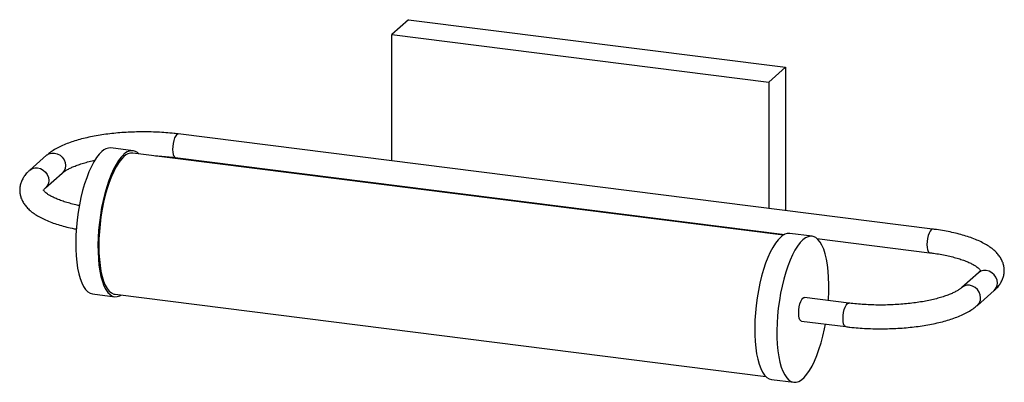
# Paper-space layout '_Dimétrica' of a CAD drawing. Header units: inches. Extents: x -5.9 to 10.5, y -2.1 to 3.9.
import ezdxf

# ---------------------------------------------------------------- set-up
doc = ezdxf.new("R2010")
doc.units = ezdxf.units.IN
doc.header["$MEASUREMENT"] = 0

psp = doc.layouts.new('_Dimétrica')

# ---------------------------------------------------------------- linework, layer by layer
at = {"color": 7, "linetype": 'Continuous', "lineweight": 25}
for p, q in [((0.598, 3.903), (0.32, 3.658)), ((0.598, 3.903), (6.856, 3.115)), ((0.32, 3.658), (6.578, 2.869)), ((0.32, 1.561), (0.32, 3.658)), ((6.856, 3.115), (6.578, 2.869)), ((6.856, 3.115), (6.856, 0.738)), ((6.578, 2.869), (6.578, 0.773)), ((9.298, 0.43), (-3.224, 2.008)), ((-5.408, 1.654), (-5.687, 1.409)), ((-3.972, 1.731), (-4.34, 1.777)), ((6.822, 0.331), (-3.977, 1.691)), ((-3.273, 1.617), (6.844, 0.342)), ((-5.426, 1.114), (-5.148, 1.359)), ((0.32, 1.15), (0.32, 1.164)), ((6.578, 0.376), (6.578, 0.362)), ((7.297, 0.311), (6.929, 0.357)), ((7.376, 0.275), (9.248, 0.039)), ((10.059, -0.294), (9.781, -0.54)), ((-4.645, -0.645), (-4.277, -0.691)), ((-4.272, -0.652), (6.527, -2.013)), ((10.041, -0.835), (10.32, -0.59)), ((7.906, -0.798), (7.169, -0.705)), ((7.12, -1.095), (7.856, -1.188)), ((6.624, -2.065), (6.992, -2.111))]:
    psp.add_line(p, q, dxfattribs=at)
at = {"color": 7, "linetype": 'Continuous', "lineweight": 25, "flags": 128}
for points in [[(-3.224, 2.008), (-3.23, 2.007), (-3.248, 1.998), (-3.266, 1.976), (-3.283, 1.942), (-3.298, 1.9), (-3.309, 1.852), (-3.316, 1.801), (-3.318, 1.751), (-3.316, 1.705), (-3.309, 1.666), (-3.298, 1.638), (-3.283, 1.621), (-3.273, 1.617)], [(-5.408, 1.654), (-5.37, 1.679), (-5.326, 1.692), (-5.278, 1.692), (-5.231, 1.68), (-5.186, 1.656), (-5.148, 1.622), (-5.119, 1.579), (-5.1, 1.532), (-5.094, 1.484), (-5.1, 1.436), (-5.119, 1.394), (-5.148, 1.359), (-5.148, 1.359)], [(-4.493, 1.717), (-4.537, 1.672), (-4.581, 1.615), (-4.624, 1.546), (-4.666, 1.468), (-4.705, 1.38), (-4.743, 1.283), (-4.778, 1.179), (-4.81, 1.068), (-4.838, 0.952), (-4.863, 0.832), (-4.884, 0.709), (-4.9, 0.585), (-4.913, 0.46), (-4.921, 0.336), (-4.924, 0.215), (-4.923, 0.098), (-4.917, -0.015), (-4.907, -0.121), (-4.893, -0.22), (-4.874, -0.311), (-4.851, -0.392), (-4.824, -0.463), (-4.794, -0.524), (-4.761, -0.572), (-4.725, -0.609), (-4.686, -0.633), (-4.645, -0.645)], [(-4.125, 1.67), (-4.169, 1.625), (-4.213, 1.568), (-4.256, 1.5), (-4.297, 1.422), (-4.337, 1.334), (-4.375, 1.237), (-4.41, 1.133), (-4.441, 1.022), (-4.47, 0.906), (-4.495, 0.786), (-4.515, 0.663), (-4.532, 0.538), (-4.545, 0.414), (-4.553, 0.29), (-4.556, 0.169), (-4.555, 0.051), (-4.549, -0.061), (-4.539, -0.167), (-4.524, -0.266), (-4.506, -0.357), (-4.483, -0.438), (-4.456, -0.51), (-4.426, -0.57), (-4.392, -0.619), (-4.356, -0.655), (-4.318, -0.68), (-4.277, -0.691), (-4.235, -0.69), (-4.191, -0.676), (-4.171, -0.665)], [(-4.125, 1.633), (-4.168, 1.589), (-4.211, 1.532), (-4.254, 1.465), (-4.295, 1.387), (-4.333, 1.3), (-4.37, 1.204), (-4.404, 1.101), (-4.435, 0.991), (-4.462, 0.876), (-4.486, 0.758), (-4.506, 0.636), (-4.522, 0.514), (-4.533, 0.391), (-4.54, 0.27), (-4.542, 0.151), (-4.54, 0.037), (-4.533, -0.072), (-4.522, -0.175), (-4.506, -0.27), (-4.486, -0.356), (-4.462, -0.433), (-4.435, -0.499), (-4.404, -0.554), (-4.37, -0.598), (-4.333, -0.629), (-4.295, -0.647), (-4.272, -0.652)], [(-5.687, 1.408), (-5.687, 1.409), (-5.649, 1.434), (-5.604, 1.447), (-5.557, 1.447), (-5.509, 1.435), (-5.464, 1.41), (-5.426, 1.376), (-5.397, 1.334), (-5.379, 1.287), (-5.372, 1.238), (-5.379, 1.191), (-5.397, 1.148), (-5.426, 1.114)], [(9.298, 0.43), (9.291, 0.43), (9.273, 0.42), (9.255, 0.398), (9.238, 0.365), (9.224, 0.322), (9.213, 0.274), (9.206, 0.223), (9.203, 0.173), (9.206, 0.127), (9.213, 0.089), (9.224, 0.06), (9.238, 0.043), (9.248, 0.039)], [(6.776, 0.297), (6.732, 0.252), (6.688, 0.195), (6.645, 0.127), (6.603, 0.048), (6.564, -0.04), (6.526, -0.136), (6.491, -0.241), (6.46, -0.351), (6.431, -0.467), (6.406, -0.588), (6.385, -0.711), (6.369, -0.835), (6.356, -0.96), (6.348, -1.083), (6.345, -1.205), (6.346, -1.322), (6.352, -1.434), (6.362, -1.541), (6.377, -1.64), (6.395, -1.73), (6.418, -1.812), (6.445, -1.883), (6.475, -1.943), (6.508, -1.992), (6.545, -2.029), (6.583, -2.053), (6.624, -2.065)], [(7.145, 0.251), (7.1, 0.205), (7.056, 0.148), (7.013, 0.08), (6.972, 0.002), (6.932, -0.086), (6.894, -0.183), (6.86, -0.287), (6.828, -0.398), (6.799, -0.514), (6.775, -0.634), (6.754, -0.757), (6.737, -0.882), (6.725, -1.006), (6.717, -1.13), (6.713, -1.251), (6.714, -1.368), (6.72, -1.481), (6.73, -1.587), (6.745, -1.686), (6.764, -1.777), (6.786, -1.858), (6.813, -1.929), (6.843, -1.99), (6.877, -2.039), (6.913, -2.075), (6.952, -2.1), (6.992, -2.111), (7.035, -2.11), (7.078, -2.096), (7.122, -2.069), (7.167, -2.03), (7.211, -1.979), (7.254, -1.916), (7.297, -1.843), (7.337, -1.759), (7.376, -1.667), (7.412, -1.566), (7.446, -1.459), (7.476, -1.345), (7.503, -1.227), (7.518, -1.146)], [(7.567, -0.755), (7.569, -0.732), (7.575, -0.61), (7.576, -0.49), (7.572, -0.375), (7.564, -0.265), (7.552, -0.163), (7.535, -0.068), (7.514, 0.018), (7.49, 0.095), (7.461, 0.161), (7.429, 0.215), (7.395, 0.258), (7.357, 0.289), (7.317, 0.307), (7.276, 0.312), (7.233, 0.304), (7.189, 0.284), (7.145, 0.251)], [(10.373, -0.465), (10.367, -0.416), (10.349, -0.369), (10.32, -0.327), (10.281, -0.293), (10.237, -0.269), (10.189, -0.256), (10.142, -0.257), (10.097, -0.27), (10.059, -0.294)], [(10.095, -0.711), (10.089, -0.662), (10.07, -0.615), (10.041, -0.573), (10.003, -0.538), (9.959, -0.514), (9.911, -0.502), (9.863, -0.502), (9.819, -0.515), (9.781, -0.539)], [(7.075, -0.962), (7.077, -0.911), (7.084, -0.86), (7.095, -0.812), (7.11, -0.77), (7.126, -0.737), (7.145, -0.715), (7.163, -0.705), (7.169, -0.705)], [(7.811, -1.054), (7.814, -1.004), (7.821, -0.953), (7.832, -0.905), (7.846, -0.863), (7.863, -0.83), (7.881, -0.807), (7.899, -0.798), (7.906, -0.798)], [(7.12, -1.095), (7.11, -1.092), (7.095, -1.075), (7.084, -1.046), (7.077, -1.007), (7.075, -0.962)], [(7.856, -1.188), (7.846, -1.184), (7.832, -1.168), (7.821, -1.139), (7.814, -1.1), (7.811, -1.054)]]:
    psp.add_lwpolyline(points, dxfattribs=at)
at = {"color": 7, "linetype": 'Continuous', "lineweight": 25}
for centre, radius, start, end in [((-4.352, 1.583), 0.194, 86.535, 136.5514), ((-3.996, 1.559), 0.17, 44.7468, 139.0913), ((-3.989, 1.505), 0.187, 86.458, 136.6284), ((6.917, 0.164), 0.194, 86.535, 136.5514), ((10.209, -0.468), 0.164, 312.1483, 0.9874), ((9.931, -0.714), 0.164, 312.1765, 0.9869)]:
    psp.add_arc(centre, radius, start, end, dxfattribs=at)
for points, knots in [([(-3.224, 2.008), (-3.247, 2.01), (-3.314, 2.018), (-3.429, 2.029), (-3.566, 2.038), (-3.706, 2.043), (-3.845, 2.043), (-3.985, 2.04), (-4.123, 2.033), (-4.26, 2.022), (-4.393, 2.007), (-4.523, 1.989), (-4.649, 1.966), (-4.77, 1.94), (-4.885, 1.91), (-4.994, 1.876), (-5.096, 1.838), (-5.191, 1.796), (-5.279, 1.749), (-5.351, 1.702), (-5.392, 1.668), (-5.408, 1.654)], [0, 0, 0, 0, 0.028325, 0.082185, 0.135944, 0.189624, 0.243264, 0.296898, 0.350554, 0.404265, 0.458071, 0.512014, 0.566149, 0.620539, 0.675265, 0.730431, 0.786165, 0.84262, 0.899942, 0.95816, 1, 1, 1, 1]), ([(-3.602, 1.644), (-3.589, 1.644), (-3.532, 1.642), (-3.435, 1.634), (-3.339, 1.625), (-3.286, 1.619), (-3.273, 1.617)], [0, 0, 0, 0, 0.121049, 0.498889, 0.876051, 1, 1, 1, 1]), ([(-5.148, 1.359), (-5.143, 1.364), (-5.128, 1.376), (-5.096, 1.399), (-5.048, 1.427), (-4.989, 1.455), (-4.92, 1.484), (-4.841, 1.511), (-4.752, 1.538), (-4.673, 1.558), (-4.622, 1.568), (-4.606, 1.572)], [0, 0, 0, 0, 0.0685813, 0.1861562, 0.305615, 0.4277584, 0.5525001, 0.6795387, 0.8085071, 0.9390473, 1, 1, 1, 1]), ([(-5.687, 1.409), (-5.698, 1.398), (-5.728, 1.371), (-5.769, 1.323), (-5.806, 1.266), (-5.834, 1.206), (-5.851, 1.143), (-5.857, 1.078), (-5.852, 1.012), (-5.835, 0.949), (-5.808, 0.889), (-5.772, 0.832), (-5.725, 0.777), (-5.668, 0.724), (-5.598, 0.673), (-5.517, 0.625), (-5.426, 0.581), (-5.326, 0.54), (-5.219, 0.504), (-5.105, 0.471), (-5.003, 0.447), (-4.937, 0.434), (-4.913, 0.429)], [0, 0, 0, 0, 0.031934, 0.083405, 0.131107, 0.175976, 0.219044, 0.264979, 0.309583, 0.353829, 0.398747, 0.44555, 0.495385, 0.549094, 0.6067, 0.667007, 0.728185, 0.788847, 0.848747, 0.907941, 0.966559, 1, 1, 1, 1]), ([(-4.864, 0.821), (-4.876, 0.823), (-4.924, 0.832), (-5.001, 0.851), (-5.094, 0.877), (-5.178, 0.905), (-5.252, 0.935), (-5.314, 0.964), (-5.366, 0.993), (-5.406, 1.02), (-5.435, 1.045), (-5.453, 1.064), (-5.461, 1.077), (-5.462, 1.081), (-5.461, 1.077), (-5.462, 1.07), (-5.462, 1.072), (-5.457, 1.082), (-5.445, 1.097), (-5.431, 1.109), (-5.426, 1.114)], [0, 0, 0, 0, 0.020571, 0.082607, 0.144162, 0.20511, 0.265301, 0.324566, 0.382733, 0.439669, 0.495366, 0.550104, 0.604706, 0.660418, 0.720986, 0.798516, 0.855049, 0.908259, 0.964548, 1, 1, 1, 1]), ([(10.32, -0.59), (10.331, -0.579), (10.361, -0.552), (10.402, -0.504), (10.439, -0.447), (10.466, -0.387), (10.484, -0.324), (10.49, -0.259), (10.484, -0.193), (10.468, -0.13), (10.441, -0.07), (10.405, -0.013), (10.358, 0.042), (10.301, 0.095), (10.231, 0.146), (10.15, 0.194), (10.058, 0.239), (9.958, 0.279), (9.851, 0.316), (9.738, 0.348), (9.619, 0.376), (9.495, 0.401), (9.387, 0.418), (9.32, 0.427), (9.298, 0.43)], [0, 0, 0, 0, 0.028716, 0.075001, 0.117896, 0.158245, 0.196973, 0.238279, 0.278389, 0.318176, 0.358568, 0.400655, 0.445468, 0.493766, 0.545567, 0.599798, 0.654811, 0.709361, 0.763225, 0.816455, 0.869166, 0.921473, 0.973473, 1, 1, 1, 1]), ([(9.248, 0.039), (9.269, 0.037), (9.329, 0.029), (9.425, 0.013), (9.533, -0.008), (9.634, -0.032), (9.727, -0.058), (9.811, -0.086), (9.884, -0.115), (9.947, -0.145), (9.999, -0.174), (10.039, -0.201), (10.068, -0.225), (10.085, -0.245), (10.094, -0.257), (10.095, -0.262), (10.094, -0.258), (10.095, -0.251), (10.095, -0.253), (10.089, -0.262), (10.077, -0.277), (10.064, -0.29), (10.059, -0.294)], [0, 0, 0, 0, 0.0290874, 0.0841768, 0.1390398, 0.1935721, 0.2476817, 0.3012577, 0.3541682, 0.4062645, 0.4573957, 0.5074449, 0.5564049, 0.6045218, 0.6525191, 0.7014926, 0.7547343, 0.8228868, 0.8725819, 0.9193553, 0.9688362, 1, 1, 1, 1]), ([(9.781, -0.54), (9.775, -0.544), (9.761, -0.557), (9.728, -0.58), (9.68, -0.607), (9.622, -0.636), (9.553, -0.664), (9.474, -0.692), (9.385, -0.718), (9.288, -0.743), (9.183, -0.765), (9.072, -0.784), (8.954, -0.8), (8.833, -0.813), (8.708, -0.822), (8.58, -0.828), (8.451, -0.831), (8.322, -0.829), (8.194, -0.824), (8.068, -0.815), (7.972, -0.806), (7.919, -0.799), (7.906, -0.798)], [0, 0, 0, 0, 0.02788, 0.075677, 0.12424, 0.173894, 0.224604, 0.276249, 0.328677, 0.381745, 0.435323, 0.489301, 0.543589, 0.598113, 0.652811, 0.70763, 0.762525, 0.817455, 0.872375, 0.927238, 0.982002, 1, 1, 1, 1]), ([(7.856, -1.188), (7.88, -1.191), (7.947, -1.199), (8.061, -1.21), (8.199, -1.219), (8.338, -1.223), (8.478, -1.224), (8.618, -1.221), (8.756, -1.214), (8.893, -1.203), (9.026, -1.188), (9.156, -1.169), (9.282, -1.147), (9.402, -1.121), (9.518, -1.09), (9.626, -1.057), (9.729, -1.019), (9.824, -0.977), (9.912, -0.93), (9.984, -0.883), (10.024, -0.849), (10.041, -0.835)], [0, 0, 0, 0, 0.028325, 0.082185, 0.135944, 0.189624, 0.243264, 0.296898, 0.350554, 0.404265, 0.458071, 0.512014, 0.566149, 0.620539, 0.675265, 0.730431, 0.786165, 0.84262, 0.899942, 0.95816, 1, 1, 1, 1])]:
    psp.add_open_spline(points, degree=3, knots=knots, dxfattribs=at)

doc.saveas('drawing.dxf')
